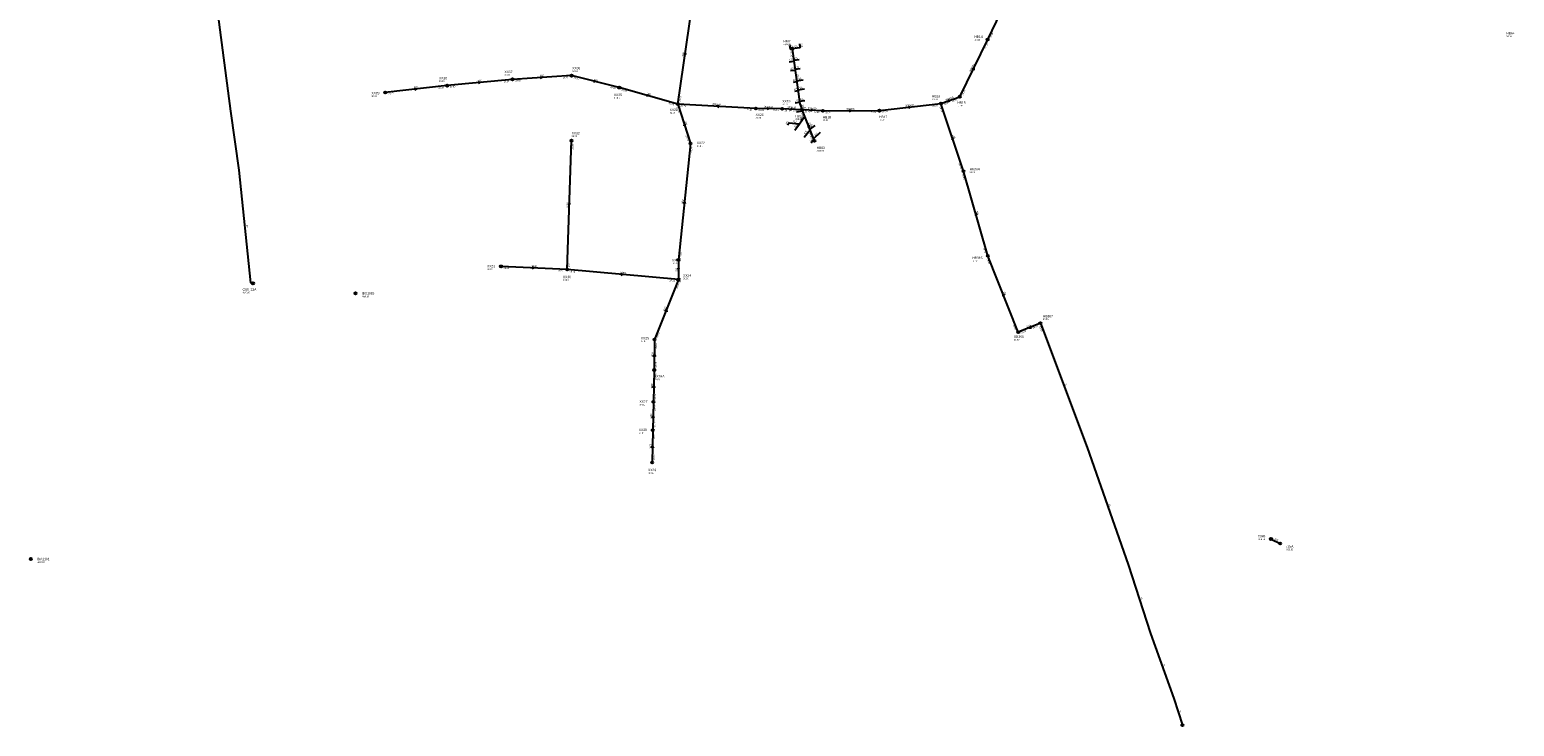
# Model space of a CAD drawing. Header units: metres. Extents: x 179992 to 198392, y 351761 to 369438.
# Tile 164 of 194: x 189694 to 190823, y 367338 to 367867. Entities that reach past the tile are written whole.
import ezdxf

# ---------------------------------------------------------------- set-up
doc = ezdxf.new("R2010")
doc.units = ezdxf.units.M

msp = doc.modelspace()

# ---------------------------------------------------------------- linework, layer by layer
at = {"layer": 'B-WE-RI-DRAINAGE-DRAIN_BETON_300', "linetype": 'Continuous'}
msp.add_lwpolyline([(190638.291, 367480.188), (190645.286, 367476.748)], dxfattribs=at)
at = {"layer": 'B-WE-RI-DRAINAGE-RIOOLPUT_INSPECTIEPUT'}
for centre in [(190638.29, 367480.19), (190645.29, 367476.75)]:
    msp.add_circle(centre, 0.8, dxfattribs=at)
at = {"layer": 'B-WE-RI-GWA-RIOOLLEIDING', "linetype": 'Continuous'}
for points in [[(190404.47, 367759.94), (190387.28, 367811.27)], [(190422.97, 367695.46), (190404.47, 367759.94)], [(190446.09, 367637.42), (190422.97, 367695.46)]]:
    msp.add_lwpolyline(points, dxfattribs=at)
at = {"layer": 'B-WE-RI-GWA-RIOOLLEIDING_BETON_300', "linetype": 'Continuous'}
for points in [[(190187.16, 367810.89), (190197.98, 367885.9)], [(190061.45, 367829.68), (190011.68, 367824.92)], [(190106.36, 367832.51), (190061.45, 367829.68)], [(190142.64, 367823.41), (190106.36, 367832.51)], [(190011.68, 367824.92), (189964.67, 367819.72)], [(190187.16, 367810.89), (190142.64, 367823.41)], [(190187.16, 367810.89), (190196.83, 367780.91)], [(190196.83, 367780.91), (190187.57, 367692.4)], [(190187.57, 367692.4), (190187.57, 367677.4)]]:
    msp.add_lwpolyline(points, dxfattribs=at)
at = {"layer": 'B-WE-RI-GWA-RIOOLLEIDING_BETON_450', "linetype": 'Continuous'}
for points in [[(190422.81, 367860.05), (190442.84, 367901.92)], [(190401.59, 367816.48), (190422.81, 367860.05)], [(190246.49, 367807.53), (190187.16, 367810.89)], [(190266.49, 367807.32), (190246.49, 367807.53)], [(190281.747, 367806.55), (190266.49, 367807.32)], [(190297.45, 367805.76), (190281.747, 367806.55)], [(190340.45, 367805.91), (190387.28, 367811.27)], [(190387.28, 367811.27), (190401.59, 367816.48)], [(190297.45, 367805.76), (190340.45, 367805.91)]]:
    msp.add_lwpolyline(points, dxfattribs=at)
at = {"layer": 'B-WE-RI-GWA-RIOOLLEIDING_PVC_160', "linetype": 'Continuous'}
for points in [[(190102.98, 367685.11), (190106.23, 367783.08)], [(190102.98, 367685.11), (190052.69, 367687.47)], [(190187.57, 367677.4), (190102.98, 367685.11)], [(190187.57, 367677.4), (190169.47, 367631.86)], [(190169.47, 367631.86), (190169.22, 367608.71)], [(190169.22, 367608.71), (190168.57, 367584.47)], [(190168.57, 367584.47), (190168.05, 367562.98)], [(190168.05, 367562.98), (190167.62, 367538.38)]]:
    msp.add_lwpolyline(points, dxfattribs=at)
at = {"layer": 'B-WE-RI-GWA-RIOOLLEIDING_PVC_200', "linetype": 'Continuous'}
msp.add_lwpolyline([(190462.88, 367644.34), (190446.09, 367637.42)], dxfattribs=at)
at = {"layer": 'B-WE-RI-GWA-RIOOLPUT_INSPECTIEPUT'}
for centre in [(190422.81, 367860.05), (190061.45, 367829.68), (190106.36, 367832.51), (189964.67, 367819.72), (190011.68, 367824.92), (190142.64, 367823.41), (190187.16, 367810.89), (190246.49, 367807.53), (190266.49, 367807.32), (190281.75, 367806.55), (190297.45, 367805.76), (190340.45, 367805.91), (190387.28, 367811.27), (190401.59, 367816.48), (190106.23, 367783.08), (190196.83, 367780.91), (190404.47, 367759.94), (190422.97, 367695.46), (190052.69, 367687.47), (190102.98, 367685.11), (190187.57, 367692.4), (190187.57, 367677.4), (190446.09, 367637.42), (190169.47, 367631.86), (190169.22, 367608.71), (190168.57, 367584.47), (190168.05, 367562.98), (190167.62, 367538.38)]:
    msp.add_circle(centre, 0.8, dxfattribs=at)
at = {"layer": 'B-WE-RI-GWA_STROMINGSRICHTING'}
for points in [[(190192.06, 367849.92), (190192.57, 367848.4), (190193.49, 367849.72)], [(190082.42, 367831.72), (190083.9, 367831.09), (190082.51, 367830.29)], [(190123.28, 367829.01), (190124.5, 367827.96), (190122.93, 367827.61)], [(190410.92, 367837.29), (190412.2, 367838.27), (190412.22, 367836.66)], [(189986.66, 367822.88), (189988.17, 367822.32), (189986.82, 367821.45)], [(190035.06, 367827.88), (190036.57, 367827.3), (190035.2, 367826.45)], [(190163.71, 367818.23), (190164.9, 367817.15), (190163.32, 367816.85)], [(190218.3, 367809.85), (190216.83, 367809.21), (190218.22, 367808.41)], [(190255.06, 367808.16), (190256.49, 367807.43), (190255.04, 367806.72)], [(190272.72, 367807.73), (190274.12, 367806.93), (190272.64, 367806.29)], [(190288.2, 367806.95), (190289.6, 367806.16), (190288.12, 367805.51)], [(190317.51, 367806.55), (190318.95, 367805.83), (190317.51, 367805.11)], [(190362.35, 367809.14), (190363.86, 367808.59), (190362.52, 367807.71)], [(190392.84, 367814.06), (190394.43, 367813.88), (190393.33, 367812.71)], [(190193.12, 367794.75), (190191.99, 367795.9), (190191.75, 367794.31)], [(190397.02, 367784.47), (190395.88, 367785.6), (190395.65, 367784.01)], [(190103.93, 367735.56), (190104.61, 367734.09), (190105.37, 367735.51)], [(190191.33, 367735.3), (190192.2, 367736.66), (190192.77, 367735.15)], [(190414.81, 367726.51), (190413.72, 367727.7), (190413.43, 367726.12)], [(190076.43, 367687.08), (190077.84, 367686.29), (190076.36, 367685.64)], [(190186.85, 367686.34), (190187.57, 367684.9), (190188.29, 367686.34)], [(190143.91, 367682.1), (190145.28, 367681.26), (190143.78, 367680.67)], [(190435.73, 367665.37), (190434.53, 367666.44), (190434.39, 367664.84)], [(190177.32, 367653.56), (190178.52, 367654.63), (190178.66, 367653.03)], [(190455.54, 367642.09), (190454.48, 367640.88), (190456.09, 367640.76)], [(190168.61, 367618.85), (190169.35, 367620.29), (190170.05, 367618.84)], [(190168.14, 367595.17), (190168.9, 367596.59), (190169.58, 367595.13)], [(190167.56, 367572.3), (190168.31, 367573.72), (190168.99, 367572.27)], [(190167.09, 367549.25), (190167.83, 367550.68), (190168.53, 367549.23)]]:
    msp.add_lwpolyline(points, dxfattribs=at)
at = {"layer": 'B-WE-RI-PERSLEIDING-POMPPUT'}
for centre in [(189864.03, 367674.62), (190570.9, 367338.59)]:
    msp.add_circle(centre, 0.8, dxfattribs=at)
at = {"layer": 'B-WE-RI-PERSLEIDING-RIOOLPUT_INSPECTIEPUT'}
msp.add_circle((190462.88, 367644.34), 0.8, dxfattribs=at)
at = {"layer": 'B-WE-RI-PERSLEIDING_PE_63', "linetype": 'Continuous'}
msp.add_lwpolyline([(189864.03, 367674.62), (189863.128, 367674.536), (189863.065, 367674.533), (189863.003, 367674.537), (189862.941, 367674.548), (189862.88, 367674.565), (189862.822, 367674.588), (189862.766, 367674.617), (189862.713, 367674.652), (189862.666, 367674.692), (189862.622, 367674.738), (189862.583, 367674.786), (189862.549, 367674.84), (189862.529, 367674.877), (189862.514, 367674.915), (189862.5, 367674.954), (189862.484, 367675.016), (189862.474, 367675.071), (189853.637, 367760.626), (189847.21, 367805.481), (189827.641, 367954.632)], dxfattribs=at)
at = {"layer": 'B-WE-RI-PERSLEIDING_PP_75', "linetype": 'Continuous'}
msp.add_lwpolyline([(190462.88, 367644.34), (190498.544, 367549.754), (190529.761, 367460.873), (190546.67, 367408.411), (190564.446, 367358.984), (190570.9, 367338.59)], dxfattribs=at)
at = {"layer": 'B-WE-RI-RIOOLPUT_INSPECTIEPUT'}
for centre in [(189942, 367667), (189695, 367465)]:
    msp.add_circle(centre, 0.8, dxfattribs=at)
at = {"layer": 'B-WE-RI-VWA-RIOOLLEIDING_PVC_125', "linetype": 'Continuous'}
for points in [[(190272.199, 367855.66), (190272.6, 367852.929), (190272.881, 367852.718), (190274.022, 367852.863)], [(190279.667, 367856.699), (190280.047, 367854.011), (190279.842, 367853.738), (190274.022, 367852.863)], [(190271.934, 367843.092), (190275.344, 367843.594)], [(190279.312, 367844.578), (190275.287, 367843.99)], [(190272.907, 367836.297), (190276.316, 367836.785)], [(190280.253, 367837.742), (190276.26, 367837.177)], [(190282.51, 367829.136), (190277.519, 367828.366)], [(190275.102, 367827.629), (190277.574, 367827.982)], [(190276.08, 367820.807), (190278.547, 367821.169)], [(190283.45, 367822.297), (190278.507, 367821.579)], [(190276.3, 367811.886), (190279.807, 367812.441)], [(190283.678, 367813.385), (190279.755, 367812.781)], [(190284.683, 367806.538), (190281.91, 367806.139)], [(190270.519, 367795.105), (190271.704, 367796.691), (190279.779, 367795.944)], [(190276.062, 367790.965), (190279.779, 367795.944)], [(190277.288, 367805.05), (190282.064, 367805.745)], [(190279.779, 367795.944), (190283.686, 367801.616)], [(190283.153, 367785.646), (190287.714, 367791.363)], [(190291.225, 367794.689), (190287.549, 367791.784)], [(190288.659, 367781.527), (190290.565, 367784.109)], [(190295.527, 367789.229), (190290.416, 367784.521)]]:
    msp.add_lwpolyline(points, dxfattribs=at)
at = {"layer": 'B-WE-RI-VWA-RIOOLLEIDING_PVC_250', "linetype": 'Continuous'}
for points in [[(190274, 367853), (190280, 367811), (190281.747, 367806.55)], [(190291, 367783), (190281.747, 367806.55)]]:
    msp.add_lwpolyline(points, dxfattribs=at)
at = {"layer": 'B-WE-RI-VWA-RIOOLPUT_INSPECTIEPUT'}
for centre in [(190274, 367853), (190291, 367783)]:
    msp.add_circle(centre, 0.8, dxfattribs=at)
at = {"layer": 'B-WE-RI-VWA_STROMINGSRICHTING'}
msp.add_lwpolyline([(190287.57, 367793.7), (190286.37, 367794.78), (190286.23, 367793.17)], dxfattribs=at)

# ---------------------------------------------------------------- texts
at = {"layer": 'B-WE-RI-DRAINAGE_AFM'}
msp.add_text('300', height=1.3, rotation=-26.19, dxfattribs=at).set_placement((190640.72, 367479.86))
at = {"layer": 'B-WE-RI-DRAINAGE_PUTDEKSELNIVEAU'}
for p in [(190628.22, 367479.35), (190649.56, 367471.63)]:
    msp.add_text('-999.99', height=1.2, dxfattribs=at).set_placement(p)
at = {"layer": 'B-WE-RI-DRAINAGE_PUTNUMMER'}
for s, p in [('735B', (190628.22, 367481.39)), ('735A', (190649.56, 367473.67))]:
    msp.add_text(s, height=1.8, dxfattribs=at).set_placement(p)
at = {"layer": 'B-WE-RI-GWA_AFM'}
for s, rotation, p in [('300', 81.79, (190191.57, 367846.99)), ('300/450', 64.03, (190409.91, 367835.31)), ('300', 5.46, (190034.94, 367827.93)), ('300', 3.61, (190082.29, 367831.78)), ('300', -14.08, (190123.17, 367829.1)), ('300', 6.31, (189986.54, 367822.93)), ('300', -15.71, (190163.62, 367818.34)), ('300/450', -3.24, (190213.23, 367810.22)), ('300/450', -0.6, (190252.85, 367808.25)), ('300/450', -2.89, (190270.52, 367807.9)), ('300/450', -2.88, (190285.99, 367807.12)), ('300/450', 0.2, (190315.31, 367806.62)), ('300/450', 6.53, (190360.16, 367808.96)), ('300/450', 20.01, (190390.75, 367813.36)), ('300', -72.12, (190192.26, 367797.65)), ('200', -71.48, (190396.11, 367787.31)), ('1690', 88.1, (190103.77, 367732.03)), ('300', 84.03, (190191.27, 367735.17)), ('200', -73.99, (190414.03, 367729.4)), ('1690', -2.69, (190075.79, 367687.15)), ('1690', -5.21, (190143.27, 367682.21)), ('300', 90, (190186.78, 367683.34)), ('200', -68.28, (190434.68, 367668.16)), ('1690', 68.32, (190177.03, 367652.98)), ('200', 22.4, (190452.75, 367641)), ('1690', 89.38, (190168.55, 367618.2)), ('1690', 88.46, (190168.05, 367594.52)), ('1690', 88.61, (190167.49, 367571.64)), ('1690', 89, (190167.02, 367548.61))]:
    msp.add_text(s, height=1.3, rotation=rotation, dxfattribs=at).set_placement(p)
at = {"layer": 'B-WE-RI-GWA_BOB'}
for s, rotation, p in [('28.38', 64.43, (190425.3, 367861.08)), ('28.37', 64.03, (190421.45, 367853.15)), ('29.55', 3.61, (190063.56, 367828.01)), ('29.47', 3.61, (190099.69, 367830.29)), ('29.47', -14.08, (190107.86, 367830.28)), ('29.71', 6.31, (189966.86, 367818.15)), ('29.69', 6.31, (190005.12, 367822.38)), ('29.69', 5.46, (190013.84, 367823.32)), ('29.55', 5.46, (190054.85, 367827.24)), ('29.42', -14.08, (190135.61, 367823.32)), ('29.42', -15.71, (190144.08, 367821.14)), ('28.53', 64.03, (190404.08, 367817.49)), ('29.19', -15.71, (190180.13, 367811)), ('29.19', -72.12, (190186.06, 367808.43)), ('29.19', 81.79, (190189.23, 367812.61)), ('29.19', -3.24, (190189.06, 367808.98)), ('29.23', -3.24, (190239.6, 367806.12)), ('29.23', -0.6, (190248.47, 367805.71)), ('29.19', -0.6, (190259.67, 367805.59)), ('29.19', -2.89, (190268.4, 367805.42)), ('28.81', 6.53, (190380.73, 367808.71)), ('28.73', -71.48, (190386.21, 367808.8)), ('28.54', 20.01, (190389.78, 367810.26)), ('28.52', 20.01, (190395.82, 367812.46)), ('29.16', -2.89, (190274.86, 367805.1)), ('29.16', -2.88, (190283.65, 367804.65)), ('29.13', -2.88, (190290.57, 367804.3)), ('29.13', 0.2, (190299.46, 367803.97)), ('29.05', 0.2, (190333.66, 367804.09)), ('29.05', 6.53, (190342.64, 367804.35)), ('29.37', -72.12, (190193.03, 367786.83)), ('29.89', 88.1, (190107.8, 367776.22)), ('29.37', 84.03, (190197.91, 367773.96)), ('28.85', -71.48, (190400.6, 367765.82)), ('28.85', -73.99, (190403.29, 367757.52)), ('29.53', 90, (190189.37, 367690.4)), ('29.53', 84.03, (190189.57, 367694.2)), ('28.96', -73.99, (190419.36, 367701.5)), ('29.80', -2.69, (190054.6, 367685.58)), ('29.71', -2.69, (190096.1, 367683.63)), ('29.71', 88.1, (190104.85, 367687.05)), ('29.71', -5.21, (190104.81, 367683.14)), ('28.96', -68.28, (190422.04, 367692.94)), ('29.56', -5.21, (190180.63, 367676.22)), ('29.56', 68.32, (190186.73, 367670.42)), ('29.56', 90, (190189.37, 367674.6)), ('29.65', 68.32, (190171.88, 367633.05)), ('29.08', -68.28, (190441.9, 367643.07)), ('29.07', 22.4, (190448.63, 367636.52)), ('29.19', 22.4, (190457.28, 367640.08)), ('29.65', 89.38, (190171.2, 367625.04)), ('29.69', 89.38, (190171.04, 367610.69)), ('29.69', 88.46, (190170.84, 367601.86)), ('29.73', 88.61, (190170.2, 367577.63)), ('29.73', 88.46, (190170.42, 367586.42)), ('29.77', 89, (190169.73, 367556.15)), ('29.77', 88.61, (190169.9, 367564.94)), ('29.81', 89, (190169.45, 367540.35))]:
    msp.add_text(s, height=1.2, rotation=rotation, dxfattribs=at).set_placement(p)
at = {"layer": 'B-WE-RI-GWA_PUTDEKSELNIVEAU'}
for s, p in [('30.36', (190817.29, 367861.83)), ('30.94', (190412.74, 367859.21)), ('30.83', (190055.36, 367832.43)), ('30.83', (190106.86, 367835.24)), ('30.83', (190005.5, 367827.66)), ('30.83', (189954.14, 367816.28)), ('30.83', (190138.52, 367814.93)), ('30.83', (190266.66, 367810.08)), ('30.78', (190380.44, 367813.91)), ('31.16', (190399.79, 367809.09)), ('31.17', (190180.95, 367803.6)), ('30.83', (190246.32, 367799.79)), ('-999.99', (190276.05, 367798.83)), ('30.83', (190297.37, 367798.02)), ('30.96', (190340.2, 367798.18)), ('30.83', (190106.4, 367785.84)), ('30.83', (190201.61, 367778.39)), ('30.83', (190409.06, 367758.4)), ('30.83', (190042.13, 367684.7)), ('30.83', (190182.78, 367689.21)), ('30.33', (190411.23, 367690.96)), ('30.83', (190099.77, 367676.48)), ('30.83', (190191.14, 367677.67)), ('30.83', (190159.01, 367629.92)), ('30.30', (190442.7, 367631.09)), ('30.83', (190169.22, 367600.97)), ('30.83', (190158.01, 367581.7)), ('30.83', (190157.49, 367560.21)), ('30.83', (190164.57, 367529.74))]:
    msp.add_text(s, height=1.2, dxfattribs=at).set_placement(p)
at = {"layer": 'B-WE-RI-GWA_PUTNUMMER'}
for s, p in [('HB14', (190412.74, 367861.25)), ('HB64', (190817.29, 367863.87)), ('XX38', (190005.5, 367829.7)), ('XX37', (190055.36, 367834.47)), ('XX36', (190106.86, 367837.28)), ('XX39', (189954.14, 367818.32)), ('XX35', (190138.52, 367816.97)), ('HB16', (190380.44, 367815.95)), ('XX21', (190180.95, 367805.64)), ('XX19', (190266.66, 367812.12)), ('HB15', (190399.79, 367811.13)), ('XX20', (190246.32, 367801.83)), ('HB02', (190276.05, 367800.87)), ('HB18', (190297.37, 367800.06)), ('HB17', (190340.2, 367800.22)), ('XX32', (190106.4, 367787.88)), ('XX22', (190201.61, 367780.43)), ('HB364', (190409.06, 367760.44)), ('HB365', (190411.23, 367693)), ('XX31', (190042.13, 367686.74)), ('XX23', (190182.78, 367691.25)), ('XX30', (190099.77, 367678.52)), ('XX24', (190191.14, 367679.71)), ('XX25', (190159.01, 367631.96)), ('HB366', (190442.7, 367633.13)), ('XX16A', (190169.22, 367603.01)), ('XX27', (190158.01, 367583.74)), ('XX28', (190157.49, 367562.25)), ('XX29', (190164.57, 367531.78))]:
    msp.add_text(s, height=1.8, dxfattribs=at).set_placement(p)
at = {"layer": 'B-WE-RI-PERSLEIDING_AFM'}
for s, rotation, p in [('63', -84.1, (189858.73, 367718.96)), ('75', -69.34, (190481.09, 367598.31)), ('75', -70.65, (190514.55, 367506.54)), ('75', -72.14, (190538.65, 367435.9)), ('75', -70.22, (190555.94, 367384.92)), ('75', -72.44, (190568.1, 367350.02))]:
    msp.add_text(s, height=1.3, rotation=rotation, dxfattribs=at).set_placement(p)
at = {"layer": 'B-WE-RI-PERSLEIDING_BOB'}
msp.add_text('29.10', height=1.2, rotation=-69.34, dxfattribs=at).set_placement((190461.9, 367641.83))
at = {"layer": 'B-WE-RI-PERSLEIDING_PUTDEKSELNIVEAU'}
for s, p in [('-999.99', (189856.1, 367666.95)), ('30.36', (190464.83, 367646.69))]:
    msp.add_text(s, height=1.2, dxfattribs=at).set_placement(p)
at = {"layer": 'B-WE-RI-PERSLEIDING_PUTNUMMER'}
for s, p in [('G08_23A', (189856.1, 367668.99)), ('HB367', (190464.83, 367648.73))]:
    msp.add_text(s, height=1.8, dxfattribs=at).set_placement(p)
at = {"layer": 'B-WE-RI-VWA_AFM'}
for s, rotation, p in [('125', -81.65, (190272.94, 367855.93)), ('125', 8.55, (190275.27, 367853.87)), ('125', -81.95, (190280.41, 367856.98)), ('125', 8.37, (190271.98, 367843.9)), ('125', 8.31, (190275.64, 367844.83)), ('125', 8.15, (190272.95, 367837.08)), ('125', 8.13, (190274.69, 367828.37)), ('125', 8.05, (190276.59, 367838.02)), ('250', -81.87, (190277.55, 367833.64)), ('125', 8.77, (190278.35, 367829.27)), ('125', 8.35, (190275.65, 367821.55)), ('125', 8.26, (190279.33, 367822.49)), ('125', 8.99, (190276.38, 367812.68)), ('125', 8.28, (190278.01, 367805.96)), ('125', 8.75, (190280.05, 367813.61)), ('250', -68.57, (190281.04, 367810.5)), ('125', 8.19, (190281.64, 367806.9)), ('125', 53.23, (190269.55, 367795.12)), ('125', -5.29, (190274.26, 367797.25)), ('125', 53.26, (190276.36, 367792.69)), ('125', 55.44, (190280.2, 367797.94)), ('250', -68.55, (190286.52, 367796.5)), ('125', 38.32, (190287.69, 367792.89)), ('125', 51.42, (190283.86, 367787.77)), ('125', 53.57, (190288.06, 367782.03)), ('125', 42.65, (190291.3, 367786.39))]:
    msp.add_text(s, height=1.3, rotation=rotation, dxfattribs=at).set_placement(p)
at = {"layer": 'B-WE-RI-VWA_BOB'}
for s, rotation, p in [('29.50', -81.87, (190272.5, 367850.77)), ('29.29', -68.55, (190280.8, 367804.03)), ('29.42', -68.55, (190286.84, 367788.67))]:
    msp.add_text(s, height=1.2, rotation=rotation, dxfattribs=at).set_placement(p)
at = {"layer": 'B-WE-RI-VWA_PUTDEKSELNIVEAU'}
for p in [(190267.41, 367855.69), (190292.72, 367774.68)]:
    msp.add_text('-999.99', height=1.2, dxfattribs=at).set_placement(p)
at = {"layer": 'B-WE-RI-VWA_PUTNUMMER'}
for s, p in [('HB01', (190267.41, 367857.73)), ('HB03', (190292.72, 367776.72))]:
    msp.add_text(s, height=1.8, dxfattribs=at).set_placement(p)
at = {"layer": 'B-WE-RI_PUTDEKSELNIVEAU'}
for p in [(189946.8, 367664.06), (189699.8, 367462.06)]:
    msp.add_text('-999.99', height=1.2, dxfattribs=at).set_placement(p)
at = {"layer": 'B-WE-RI_PUTNUMMER'}
for s, p in [('IBA1083', (189946.8, 367666.1)), ('IBA1101', (189699.8, 367464.1))]:
    msp.add_text(s, height=1.8, dxfattribs=at).set_placement(p)

doc.saveas('drawing.dxf')
